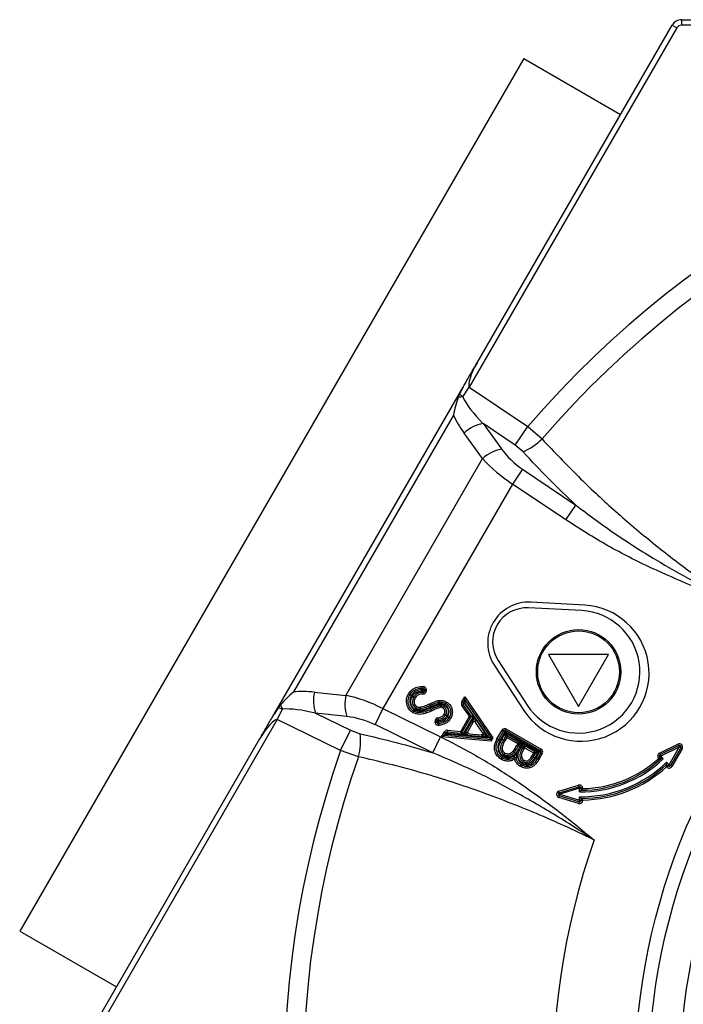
# Model space of a CAD drawing. Header units: millimetres. Extents: x 85 to 136, y 41 to 259.
# Tile 2 of 6: x 87 to 99, y 64 to 82. Entities that reach past the tile are written whole.
import ezdxf

# ---------------------------------------------------------------- set-up
doc = ezdxf.new("R2010")
doc.units = ezdxf.units.MM

msp = doc.modelspace()

# ---------------------------------------------------------------- linework, layer by layer
at = {"color": 7, "linetype": 'Continuous', "lineweight": 25}
for p, q in [((99.428, 82.087), (121.713, 82.087)), ((99.428, 82.087), (99.428, 81.987)), ((99.341, 81.937), (95.531, 75.338)), ((95.676, 75.789), (99.254, 81.987)), ((99.254, 81.987), (99.341, 81.937)), ((121.713, 81.987), (99.428, 81.987)), ((96.533, 81.373), (87.283, 65.351)), ((96.533, 81.373), (98.308, 80.348)), ((91.949, 69.334), (95.417, 75.34)), ((95.354, 75.218), (95.329, 75.153)), ((95.417, 75.34), (95.354, 75.218)), ((95.354, 75.218), (95.412, 75.161)), ((95.412, 75.161), (95.531, 75.338)), ((95.531, 75.338), (96.603, 74.614)), ((95.242, 74.827), (92.306, 69.742)), ((95.783, 74.673), (96.123, 74.204)), ((96.374, 74.275), (95.783, 74.673)), ((95.775, 74.027), (95.436, 74.497)), ((96.374, 74.275), (96.603, 74.614)), ((96.603, 74.614), (96.867, 74.388)), ((96.518, 74.151), (96.374, 74.275)), ((93.266, 69.68), (95.775, 74.027)), ((96.51, 73.832), (96.327, 73.56)), ((96.51, 73.832), (97.486, 73.174)), ((96.327, 73.56), (93.946, 69.436)), ((97.302, 72.902), (96.327, 73.56)), ((97.302, 72.902), (97.486, 73.174)), ((97.595, 71.236), (96.616, 71.286)), ((97.65, 71.335), (96.661, 71.391)), ((96.987, 70.43), (97.537, 69.477)), ((98.087, 70.43), (96.987, 70.43)), ((97.537, 69.477), (98.087, 70.43)), ((95.991, 70.231), (96.534, 69.402)), ((96.06, 70.322), (96.593, 69.5)), ((94.682, 69.814), (94.682, 69.844)), ((94.683, 69.784), (94.682, 69.814)), ((92.689, 69.74), (93.266, 69.68)), ((94.713, 69.785), (94.683, 69.784)), ((94.683, 69.765), (94.683, 69.784)), ((94.683, 69.765), (94.713, 69.766)), ((94.685, 69.735), (94.683, 69.765)), ((94.686, 69.705), (94.685, 69.735)), ((94.713, 69.785), (94.713, 69.766)), ((94.713, 69.785), (94.743, 69.785)), ((94.743, 69.766), (94.713, 69.766)), ((94.743, 69.785), (94.743, 69.766)), ((95.394, 69.56), (95.447, 69.652)), ((95.449, 69.596), (95.447, 69.652)), ((95.447, 69.652), (95.965, 68.902)), ((92.024, 69.45), (91.949, 69.334)), ((92.067, 69.504), (92.024, 69.45)), ((92.102, 69.428), (92.024, 69.45)), ((93.946, 69.436), (93.802, 69.142)), ((93.946, 69.436), (95.004, 68.92)), ((94.801, 69.523), (94.814, 69.495)), ((94.826, 69.468), (94.814, 69.495)), ((95.42, 69.545), (95.394, 69.56)), ((95.421, 69.513), (95.396, 69.496)), ((95.535, 69.296), (95.396, 69.496)), ((95.42, 69.545), (95.449, 69.596)), ((95.42, 69.545), (95.446, 69.53)), ((95.446, 69.53), (95.421, 69.513)), ((95.559, 69.313), (95.421, 69.513)), ((95.451, 69.54), (95.446, 69.53)), ((95.446, 69.53), (95.606, 69.299)), ((95.449, 69.596), (95.451, 69.54)), ((95.449, 69.596), (95.948, 68.873)), ((95.894, 68.899), (95.451, 69.54)), ((92.008, 69.237), (92.102, 69.428)), ((92.71, 69.35), (93.351, 69.038)), ((93.286, 69.291), (92.71, 69.35)), ((94.958, 69.239), (94.952, 69.268)), ((95.374, 69.017), (95.535, 69.296)), ((95.4, 69.002), (95.561, 69.281)), ((95.606, 69.299), (95.407, 68.954)), ((95.43, 68.952), (95.619, 69.279)), ((95.535, 69.296), (95.559, 69.313)), ((95.535, 69.296), (95.561, 69.281)), ((95.559, 69.313), (95.606, 69.299)), ((95.606, 69.299), (95.561, 69.281)), ((95.598, 69.182), (95.619, 69.279)), ((95.619, 69.279), (95.648, 69.184)), ((95.619, 69.279), (95.873, 68.911)), ((92.008, 69.237), (88.198, 62.637)), ((93.171, 68.67), (92.008, 69.237)), ((94.86, 68.626), (93.802, 69.142)), ((94.933, 69.205), (94.903, 69.202)), ((94.906, 69.18), (94.903, 69.202)), ((94.936, 69.184), (94.906, 69.18)), ((94.963, 69.209), (94.933, 69.205)), ((94.936, 69.184), (94.933, 69.205)), ((94.936, 69.184), (94.966, 69.188)), ((94.958, 69.239), (94.963, 69.209)), ((94.963, 69.209), (94.966, 69.188)), ((94.966, 69.188), (94.97, 69.158)), ((94.974, 69.128), (94.97, 69.158)), ((95.598, 69.182), (95.503, 69.018)), ((95.776, 69), (95.648, 69.184)), ((93.171, 68.67), (93.351, 69.038)), ((93.351, 69.038), (93.529, 68.974)), ((94.86, 68.626), (95.004, 68.92)), ((95.023, 68.918), (95.076, 69.009)), ((95.023, 68.918), (95.072, 68.944)), ((95.927, 68.836), (95.023, 68.918)), ((95.072, 68.944), (95.102, 68.994)), ((95.122, 68.97), (95.072, 68.944)), ((95.943, 68.864), (95.072, 68.944)), ((95.076, 69.009), (95.102, 68.994)), ((95.128, 68.979), (95.102, 68.994)), ((95.128, 68.979), (95.122, 68.97)), ((95.122, 68.97), (95.894, 68.899)), ((95.13, 69.009), (95.128, 68.979)), ((95.407, 68.954), (95.128, 68.979)), ((95.133, 69.039), (95.13, 69.009)), ((95.13, 69.009), (95.371, 68.987)), ((95.133, 69.039), (95.374, 69.017)), ((95.374, 69.017), (95.371, 68.987)), ((95.407, 68.954), (95.371, 68.987)), ((95.374, 69.017), (95.4, 69.002)), ((95.4, 69.002), (95.407, 68.954)), ((95.43, 68.952), (95.503, 69.018)), ((95.526, 68.973), (95.43, 68.952)), ((95.873, 68.911), (95.43, 68.952)), ((95.526, 68.973), (95.748, 68.953)), ((95.873, 68.911), (95.776, 68.943)), ((95.797, 68.98), (95.873, 68.911)), ((95.946, 68.869), (95.894, 68.899)), ((95.965, 68.902), (95.948, 68.873)), ((96.039, 68.879), (96.132, 69.039)), ((96.066, 68.864), (96.158, 69.024)), ((96.184, 69.009), (96.092, 68.849)), ((96.131, 68.875), (96.197, 68.989)), ((96.158, 69.024), (96.132, 69.039)), ((96.193, 68.922), (96.157, 68.86)), ((96.184, 69.009), (96.158, 69.024)), ((96.219, 68.907), (96.183, 68.845)), ((96.199, 69.035), (96.184, 69.009)), ((96.819, 68.642), (96.184, 69.009)), ((96.193, 68.922), (96.197, 68.989)), ((96.193, 68.922), (96.219, 68.907)), ((96.197, 68.989), (96.234, 68.933)), ((96.197, 68.989), (96.504, 68.811)), ((96.199, 69.035), (96.214, 69.061)), ((96.199, 69.035), (96.834, 68.668)), ((96.214, 69.061), (96.849, 68.694)), ((96.234, 68.933), (96.219, 68.907)), ((96.422, 68.789), (96.219, 68.907)), ((96.437, 68.815), (96.234, 68.933)), ((88.111, 62.687), (91.69, 68.886)), ((95.943, 68.864), (95.927, 68.836)), ((95.946, 68.869), (95.943, 68.864)), ((95.948, 68.873), (95.946, 68.869)), ((96.414, 68.774), (96.422, 68.789)), ((96.414, 68.774), (96.44, 68.759)), ((96.437, 68.815), (96.422, 68.789)), ((96.422, 68.789), (96.448, 68.774)), ((96.437, 68.815), (96.504, 68.811)), ((96.44, 68.759), (96.448, 68.774)), ((96.44, 68.759), (96.466, 68.744)), ((96.504, 68.811), (96.448, 68.774)), ((96.504, 68.811), (96.466, 68.744)), ((96.484, 68.733), (96.523, 68.8)), ((96.519, 68.733), (96.51, 68.718)), ((96.519, 68.733), (96.523, 68.8)), ((96.519, 68.733), (96.545, 68.718)), ((96.523, 68.8), (96.795, 68.643)), ((96.523, 68.8), (96.56, 68.744)), ((96.545, 68.718), (96.536, 68.703)), ((96.545, 68.718), (96.56, 68.744)), ((96.713, 68.621), (96.545, 68.718)), ((96.728, 68.647), (96.56, 68.744)), ((99.02, 68.618), (99.359, 68.785)), ((99.034, 68.592), (99.372, 68.758)), ((99.385, 68.731), (99.047, 68.565)), ((99.197, 68.405), (99.385, 68.731)), ((99.411, 68.716), (99.223, 68.39)), ((99.359, 68.785), (99.372, 68.758)), ((99.372, 68.758), (99.385, 68.731)), ((99.411, 68.716), (99.385, 68.731)), ((99.437, 68.701), (99.411, 68.716)), ((93.499, 68.554), (93.171, 68.67)), ((96.363, 68.509), (96.347, 68.534)), ((96.68, 68.564), (96.713, 68.621)), ((96.706, 68.548), (96.739, 68.606)), ((96.713, 68.621), (96.728, 68.647)), ((96.713, 68.621), (96.739, 68.606)), ((96.728, 68.647), (96.795, 68.643)), ((96.795, 68.643), (96.732, 68.533)), ((96.795, 68.643), (96.739, 68.606)), ((96.757, 68.534), (96.819, 68.642)), ((96.757, 68.534), (96.783, 68.519)), ((96.845, 68.627), (96.783, 68.519)), ((96.871, 68.612), (96.809, 68.504)), ((96.819, 68.642), (96.834, 68.668)), ((96.845, 68.627), (96.819, 68.642)), ((96.834, 68.668), (96.849, 68.694)), ((96.845, 68.627), (96.871, 68.612)), ((99.003, 68.524), (99.025, 68.544)), ((99.02, 68.618), (99.034, 68.592)), ((99.025, 68.544), (99.047, 68.565)), ((99.049, 68.519), (99.025, 68.544)), ((99.034, 68.592), (99.047, 68.565)), ((99.047, 68.565), (99.091, 68.518)), ((99.437, 68.701), (99.249, 68.375)), ((96.363, 68.509), (96.392, 68.516)), ((96.809, 68.504), (96.783, 68.519)), ((99.006, 68.52), (99.003, 68.524)), ((99.153, 68.364), (99.15, 68.367)), ((99.175, 68.384), (99.151, 68.409)), ((99.152, 68.452), (99.197, 68.405)), ((99.153, 68.364), (99.175, 68.384)), ((99.197, 68.405), (99.175, 68.384)), ((99.223, 68.39), (99.197, 68.405)), ((99.249, 68.375), (99.223, 68.39)), ((97.174, 67.92), (97.535, 68.03)), ((97.183, 67.892), (97.544, 68.002)), ((97.544, 68.002), (97.535, 68.03)), ((97.553, 67.973), (97.544, 68.002)), ((97.183, 67.892), (97.174, 67.92)), ((97.183, 67.834), (97.175, 67.806)), ((97.536, 67.697), (97.175, 67.806)), ((97.192, 67.863), (97.183, 67.892)), ((97.192, 67.863), (97.183, 67.834)), ((97.544, 67.725), (97.183, 67.834)), ((97.553, 67.973), (97.192, 67.863)), ((97.192, 67.863), (97.553, 67.754)), ((97.553, 67.909), (97.553, 67.973)), ((97.553, 67.973), (97.583, 67.973)), ((97.553, 67.754), (97.553, 67.819)), ((97.583, 67.973), (97.583, 67.939)), ((97.583, 67.973), (97.613, 67.973)), ((97.613, 67.973), (97.613, 67.969)), ((97.544, 67.725), (97.536, 67.697)), ((97.553, 67.754), (97.544, 67.725)), ((97.583, 67.754), (97.553, 67.754)), ((97.583, 67.789), (97.583, 67.754)), ((97.583, 67.754), (97.613, 67.754)), ((97.613, 67.759), (97.613, 67.754)), ((87.283, 65.351), (89.058, 64.326))]:
    msp.add_line(p, q, dxfattribs=at)
for centre, radius in [((110.57, 62.587), 12), ((110.57, 62.587), 11.75), ((110.57, 62.587), 11.181), ((97.537, 70.112), 0.775), ((97.537, 70.112), 0.75)]:
    msp.add_circle(centre, radius, dxfattribs=at)
for centre, radius, start, end in [((99.428, 81.887), 0.2, 90, 150), ((99.428, 81.887), 0.1, 90, 150), ((110.57, 62.587), 18.432, 160.7316, 139.2684), ((110.57, 62.587), 18.084, 160.7339, 139.2661), ((110.57, 62.587), 13.5, 160.8112, 139.1888), ((95.489, 73.988), 1.176, 93.7555, 97.8198), ((95.93, 73.954), 0.734, 101.5855, 132.3698), ((96.067, 75.193), 1.135, 293.4415, 314.8322), ((96.27, 73.484), 0.734, 101.5855, 132.3698), ((96.619, 70.642), 0.75, 86.7726, 213.2274), ((96.584, 70.662), 0.625, 87.0357, 212.9643), ((97.58, 70.087), 1.25, 213.2274, 86.7726), ((97.537, 70.112), 1.125, 212.9643, 87.0357), ((94.683, 69.784), 0.06, 0.9438, 90.8329), ((94.683, 69.784), 0.03, 0.9438, 90.8329), ((93.407, 69.582), 0.734, 167.6302, 198.4145), ((93.983, 69.523), 0.734, 167.6302, 198.4145), ((94.683, 69.765), 0.03, 272.6958, 0.9438), ((94.683, 69.765), 0.06, 272.6958, 0.9438), ((93.157, 69.948), 1.176, 202.1802, 206.2445), ((95.446, 69.53), 0.06, 150, 214.6215), ((95.446, 69.53), 0.03, 150, 214.6215), ((94.963, 69.209), 0.06, 99.9852, 187.163), ((95.535, 69.296), 0.03, 330, 34.6215), ((94.966, 69.188), 0.06, 187.163, 278.4739), ((94.963, 69.209), 0.03, 99.9852, 187.163), ((94.966, 69.188), 0.03, 187.163, 278.4739), ((95.624, 69.167), 0.03, 34.637, 150), ((96.184, 69.009), 0.06, 60, 150), ((92.402, 68.845), 1.135, 345.1678, 6.5585), ((95.128, 68.979), 0.06, 84.7615, 150), ((95.128, 68.979), 0.03, 84.7615, 150), ((95.374, 69.017), 0.03, 264.7615, 330), ((95.529, 69.003), 0.03, 150, 264.7713), ((96.184, 69.009), 0.03, 60, 150), ((96.219, 68.907), 0.03, 60, 150), ((96.422, 68.789), 0.03, 330, 60), ((96.545, 68.718), 0.03, 60, 150), ((99.385, 68.731), 0.06, 330, 116.2409), ((99.385, 68.731), 0.03, 330, 116.2409), ((96.363, 68.509), 0.03, 14.8852, 122.3517), ((96.713, 68.621), 0.03, 330, 60), ((96.819, 68.642), 0.03, 330, 60), ((96.819, 68.642), 0.06, 330, 60), ((99.047, 68.565), 0.06, 116.2409, 223.1205), ((99.047, 68.565), 0.03, 116.2409, 223.1205), ((97.58, 70.087), 2.179, 269.2852, 313.9095), ((97.58, 70.087), 2.269, 269.3165, 313.8782), ((97.58, 70.087), 2.149, 270.0742, 313.1205), ((97.58, 70.087), 2.299, 270.0742, 313.1205), ((97.58, 70.087), 2.119, 270.8856, 312.3091), ((97.58, 70.087), 2.329, 270.8124, 312.3823), ((99.197, 68.405), 0.06, 223.1205, 330), ((99.197, 68.405), 0.03, 223.1205, 330), ((97.553, 67.973), 0.06, 0.0742, 106.9538), ((97.553, 67.973), 0.03, 0.0742, 106.9538), ((97.192, 67.863), 0.06, 106.9538, 253.1947), ((97.192, 67.863), 0.03, 106.9538, 253.1947), ((97.553, 67.754), 0.06, 253.1947, 0.0742), ((97.553, 67.754), 0.03, 253.1947, 0.0742)]:
    msp.add_arc(centre, radius, start, end, dxfattribs=at)
for centre, major_axis, ratio, start_param, end_param in [((95.741, 75.702), (0.203, 0.372), 0.234987, 1.465885, 3.036681), ((96.766, 74.504), (1.379, -0.954), 0.29796, 3.621384, 4.142645), ((96.602, 74.599), (1.364, -0.977), 0.536097, 3.881688, 4.154122), ((96.896, 74.5), (0.874, -0.677), 0.695296, 4.312942, 4.806883), ((96.713, 74.229), (1.246, -0.84), 0.512909, 4.254097, 4.748039), ((93.183, 68.678), (1.527, -0.693), 0.536097, 2.129064, 2.401498), ((93.56, 68.768), (1.35, -0.659), 0.512909, 1.535147, 2.029088), ((93.348, 68.583), (1.516, -0.717), 0.29796, 2.14054, 2.661801), ((93.416, 68.473), (1.023, -0.418), 0.695296, 1.476302, 1.970244), ((91.798, 68.872), (0.221, 0.361), 0.234987, 0.104912, 1.675708)]:
    msp.add_ellipse(centre, major_axis=major_axis, ratio=ratio, start_param=start_param, end_param=end_param, dxfattribs=at)
for points, knots in [([(95.417, 75.34), (95.475, 75.441), (95.56, 75.589), (95.647, 75.74), (95.675, 75.788), (95.676, 75.789)], [0, 0, 0, 0, 0.677284, 0.9973, 1, 1, 1, 1]), ([(95.329, 75.153), (95.295, 75.047), (95.26, 74.941), (95.242, 74.828), (95.242, 74.827)], [0, 0, 0, 0, 0.995938, 1, 1, 1, 1]), ([(96.867, 74.388), (97.086, 74.156), (97.502, 73.714), (98.173, 73.089), (98.86, 72.503), (99.586, 71.938), (100.097, 71.587), (100.353, 71.41)], [0, 0, 0, 0, 0.214155, 0.407608, 0.602223, 0.800486, 1, 1, 1, 1]), ([(97.486, 73.174), (97.319, 73.334), (96.984, 73.654), (96.674, 73.985), (96.518, 74.151)], [0, 0, 0, 0, 0.499156, 1, 1, 1, 1]), ([(97.486, 73.174), (97.722, 72.997), (98.195, 72.643), (98.919, 72.185), (99.637, 71.775), (100.11, 71.53), (100.35, 71.412), (100.353, 71.41)], [0, 0, 0, 0, 0.262904, 0.526974, 0.762072, 0.997725, 1, 1, 1, 1]), ([(100.353, 71.41), (100.35, 71.411), (100.099, 71.502), (99.602, 71.693), (98.842, 72.026), (98.066, 72.416), (97.557, 72.74), (97.302, 72.902)], [0, 0, 0, 0, 0.002223, 0.235362, 0.468958, 0.733747, 1, 1, 1, 1]), ([(94.415, 69.707), (94.431, 69.729), (94.465, 69.778), (94.551, 69.83), (94.63, 69.843), (94.675, 69.844), (94.682, 69.844)], [0, 0, 0, 0, 0.252256, 0.566473, 0.935887, 1, 1, 1, 1]), ([(94.441, 69.692), (94.443, 69.694), (94.457, 69.717), (94.491, 69.758), (94.56, 69.799), (94.626, 69.812), (94.668, 69.814), (94.682, 69.814)], [0, 0, 0, 0, 0.02534, 0.289592, 0.556224, 0.851119, 1, 1, 1, 1]), ([(92.306, 69.742), (92.306, 69.742), (92.217, 69.669), (92.142, 69.586), (92.067, 69.504)], [0, 0, 0, 0, 0.004062, 1, 1, 1, 1]), ([(94.499, 69.362), (94.477, 69.377), (94.428, 69.412), (94.399, 69.472), (94.381, 69.534), (94.375, 69.597), (94.392, 69.663), (94.41, 69.698), (94.415, 69.707)], [0, 0, 0, 0, 0.205641, 0.451782, 0.491831, 0.69752, 0.920461, 1, 1, 1, 1]), ([(94.514, 69.388), (94.508, 69.391), (94.481, 69.408), (94.441, 69.45), (94.416, 69.512), (94.406, 69.577), (94.414, 69.637), (94.433, 69.676), (94.441, 69.692)], [0, 0, 0, 0, 0.058115, 0.275621, 0.488308, 0.625157, 0.846651, 1, 1, 1, 1]), ([(94.441, 69.692), (94.441, 69.692), (94.441, 69.692), (94.436, 69.695), (94.43, 69.699), (94.423, 69.703), (94.418, 69.705), (94.416, 69.706), (94.415, 69.707)], [0, 0, 0, 0, 0.214603, 0.4292052, 0.6438274, 0.8584917, 0.9633375, 1, 1, 1, 1]), ([(94.467, 69.677), (94.46, 69.663), (94.443, 69.629), (94.437, 69.577), (94.446, 69.52), (94.467, 69.467), (94.501, 69.431), (94.524, 69.417), (94.529, 69.414)], [0, 0, 0, 0, 0.156002, 0.377448, 0.516398, 0.729006, 0.942644, 1, 1, 1, 1]), ([(94.441, 69.692), (94.442, 69.692), (94.442, 69.691), (94.447, 69.689), (94.453, 69.685), (94.46, 69.681), (94.465, 69.678), (94.467, 69.677), (94.467, 69.677)], [0, 0, 0, 0, 0.214603, 0.429205, 0.643827, 0.858492, 0.963381, 1, 1, 1, 1]), ([(94.536, 69.423), (94.528, 69.428), (94.506, 69.442), (94.478, 69.477), (94.458, 69.528), (94.456, 69.586), (94.468, 69.633), (94.482, 69.659), (94.486, 69.666)], [0, 0, 0, 0, 0.095513, 0.286447, 0.479043, 0.678555, 0.914486, 1, 1, 1, 1]), ([(94.683, 69.784), (94.67, 69.784), (94.631, 69.782), (94.572, 69.77), (94.508, 69.734), (94.481, 69.697), (94.467, 69.677)], [0, 0, 0, 0, 0.1568293, 0.4564252, 0.7159767, 1, 1, 1, 1]), ([(94.486, 69.666), (94.5, 69.685), (94.531, 69.726), (94.596, 69.753), (94.648, 69.763), (94.674, 69.765), (94.683, 69.765)], [0, 0, 0, 0, 0.304764, 0.658595, 0.886351, 1, 1, 1, 1]), ([(94.486, 69.666), (94.486, 69.666), (94.488, 69.665), (94.493, 69.662), (94.5, 69.658), (94.507, 69.654), (94.511, 69.652), (94.512, 69.651), (94.512, 69.651)], [0, 0, 0, 0, 0.026711, 0.141839, 0.356526, 0.571063, 0.78553, 1, 1, 1, 1]), ([(94.512, 69.651), (94.509, 69.645), (94.497, 69.623), (94.487, 69.583), (94.488, 69.534), (94.504, 69.493), (94.527, 69.465), (94.545, 69.453), (94.551, 69.449)], [0, 0, 0, 0, 0.088748, 0.330942, 0.532782, 0.720812, 0.90642, 1, 1, 1, 1]), ([(94.685, 69.735), (94.661, 69.733), (94.614, 69.728), (94.55, 69.701), (94.524, 69.667), (94.512, 69.651)], [0, 0, 0, 0, 0.35791, 0.708913, 1, 1, 1, 1]), ([(94.538, 69.636), (94.537, 69.636), (94.536, 69.637), (94.531, 69.64), (94.524, 69.644), (94.517, 69.648), (94.513, 69.651), (94.512, 69.651), (94.512, 69.651)], [0, 0, 0, 0, 0.0266282, 0.1418406, 0.3565267, 0.5710641, 0.7855308, 1, 1, 1, 1]), ([(94.538, 69.636), (94.532, 69.624), (94.52, 69.598), (94.517, 69.564), (94.521, 69.532), (94.532, 69.504), (94.551, 69.484), (94.563, 69.477), (94.566, 69.475)], [0, 0, 0, 0, 0.225264, 0.467623, 0.551371, 0.767483, 0.951498, 1, 1, 1, 1]), ([(94.686, 69.705), (94.683, 69.705), (94.662, 69.704), (94.623, 69.698), (94.575, 69.679), (94.549, 69.653), (94.539, 69.638), (94.538, 69.636)], [0, 0, 0, 0, 0.051532, 0.380454, 0.68227, 0.952619, 1, 1, 1, 1]), ([(94.529, 69.414), (94.55, 69.406), (94.596, 69.387), (94.676, 69.396), (94.75, 69.42), (94.797, 69.44), (94.817, 69.449)], [0, 0, 0, 0, 0.228207, 0.48317, 0.781763, 1, 1, 1, 1]), ([(94.536, 69.423), (94.536, 69.423), (94.537, 69.425), (94.54, 69.43), (94.544, 69.437), (94.548, 69.444), (94.55, 69.448), (94.551, 69.449), (94.551, 69.449)], [0, 0, 0, 0, 0.0237017, 0.1421356, 0.3568378, 0.5712999, 0.785648, 1, 1, 1, 1]), ([(94.566, 69.475), (94.565, 69.475), (94.564, 69.473), (94.562, 69.468), (94.558, 69.461), (94.554, 69.454), (94.551, 69.45), (94.551, 69.449), (94.551, 69.449)], [0, 0, 0, 0, 0.023556, 0.142142, 0.356842, 0.571302, 0.785649, 1, 1, 1, 1]), ([(94.551, 69.449), (94.552, 69.448), (94.564, 69.442), (94.585, 69.435), (94.611, 69.433), (94.626, 69.434), (94.632, 69.435)], [0, 0, 0, 0, 0.07121, 0.476534, 0.758841, 1, 1, 1, 1]), ([(94.566, 69.475), (94.575, 69.471), (94.587, 69.466), (94.609, 69.463), (94.62, 69.464), (94.628, 69.465)], [0, 0, 0, 0, 0.45465, 0.631293, 1, 1, 1, 1]), ([(94.628, 69.465), (94.636, 69.466), (94.661, 69.469), (94.703, 69.482), (94.753, 69.501), (94.785, 69.516), (94.801, 69.523)], [0, 0, 0, 0, 0.130115, 0.420588, 0.710792, 1, 1, 1, 1]), ([(94.632, 69.435), (94.645, 69.437), (94.674, 69.442), (94.718, 69.456), (94.766, 69.474), (94.798, 69.488), (94.814, 69.495)], [0, 0, 0, 0, 0.196369, 0.45916, 0.727931, 1, 1, 1, 1]), ([(94.636, 69.405), (94.636, 69.405), (94.635, 69.408), (94.635, 69.413), (94.634, 69.421), (94.633, 69.429), (94.633, 69.434), (94.632, 69.435), (94.632, 69.435)], [0, 0, 0, 0, 0.0297919, 0.1416715, 0.3563483, 0.5709288, 0.7854636, 1, 1, 1, 1]), ([(94.826, 69.468), (94.81, 69.461), (94.777, 69.446), (94.728, 69.428), (94.681, 69.412), (94.649, 69.407), (94.636, 69.405)], [0, 0, 0, 0, 0.26405, 0.528184, 0.792489, 1, 1, 1, 1]), ([(94.801, 69.523), (94.816, 69.529), (94.846, 69.543), (94.891, 69.561), (94.931, 69.576), (94.957, 69.582), (94.968, 69.584)], [0, 0, 0, 0, 0.2744473, 0.5489047, 0.8234771, 1, 1, 1, 1]), ([(94.814, 69.495), (94.829, 69.502), (94.859, 69.516), (94.906, 69.535), (94.944, 69.549), (94.966, 69.553), (94.972, 69.554)], [0, 0, 0, 0, 0.293343, 0.587912, 0.898182, 1, 1, 1, 1]), ([(94.817, 69.449), (94.827, 69.454), (94.848, 69.464), (94.881, 69.478), (94.913, 69.492), (94.933, 69.5), (94.943, 69.503)], [0, 0, 0, 0, 0.239169, 0.517008, 0.785652, 1, 1, 1, 1]), ([(94.829, 69.422), (94.829, 69.422), (94.829, 69.423), (94.827, 69.427), (94.824, 69.434), (94.821, 69.441), (94.818, 69.446), (94.818, 69.448), (94.817, 69.449)], [0, 0, 0, 0, 0.214643, 0.429285, 0.643929, 0.858577, 0.932952, 1, 1, 1, 1]), ([(94.976, 69.524), (94.972, 69.524), (94.951, 69.52), (94.916, 69.506), (94.87, 69.488), (94.841, 69.475), (94.826, 69.468)], [0, 0, 0, 0, 0.090009, 0.393161, 0.69608, 1, 1, 1, 1]), ([(94.951, 69.475), (94.943, 69.472), (94.924, 69.464), (94.893, 69.451), (94.861, 69.436), (94.839, 69.426), (94.829, 69.422)], [0, 0, 0, 0, 0.196175, 0.468747, 0.753595, 1, 1, 1, 1]), ([(95.017, 69.465), (95.01, 69.462), (94.983, 69.454), (94.945, 69.441), (94.905, 69.423), (94.873, 69.409), (94.852, 69.399), (94.842, 69.395)], [0, 0, 0, 0, 0.1288728, 0.4458485, 0.6279837, 0.82858, 1, 1, 1, 1]), ([(94.943, 69.503), (94.951, 69.506), (94.971, 69.511), (94.996, 69.515), (95.029, 69.514), (95.057, 69.508), (95.077, 69.497), (95.082, 69.495)], [0, 0, 0, 0, 0.189379, 0.423109, 0.530457, 0.877478, 1, 1, 1, 1]), ([(94.951, 69.475), (94.951, 69.475), (94.951, 69.476), (94.949, 69.481), (94.947, 69.488), (94.945, 69.496), (94.943, 69.501), (94.943, 69.503), (94.943, 69.503)], [0, 0, 0, 0, 0.214582, 0.429164, 0.643773, 0.858442, 0.966347, 1, 1, 1, 1]), ([(95.066, 69.469), (95.062, 69.471), (95.047, 69.479), (95.025, 69.484), (94.998, 69.485), (94.976, 69.482), (94.959, 69.477), (94.951, 69.475)], [0, 0, 0, 0, 0.1138553, 0.4481355, 0.5529434, 0.7932072, 1, 1, 1, 1]), ([(94.968, 69.584), (94.969, 69.584), (94.994, 69.587), (95.046, 69.589), (95.091, 69.568), (95.114, 69.558)], [0, 0, 0, 0, 0.024071, 0.507215, 1, 1, 1, 1]), ([(94.968, 69.584), (94.968, 69.583), (94.968, 69.581), (94.969, 69.576), (94.97, 69.568), (94.971, 69.56), (94.972, 69.555), (94.972, 69.554), (94.972, 69.554)], [0, 0, 0, 0, 0.032082, 0.141595, 0.356267, 0.570867, 0.785433, 1, 1, 1, 1]), ([(94.972, 69.554), (94.981, 69.555), (95.003, 69.558), (95.039, 69.555), (95.073, 69.546), (95.092, 69.536), (95.099, 69.532)], [0, 0, 0, 0, 0.2007997, 0.5127243, 0.820834, 1, 1, 1, 1]), ([(94.976, 69.524), (94.976, 69.525), (94.976, 69.527), (94.975, 69.533), (94.974, 69.541), (94.973, 69.548), (94.972, 69.553), (94.972, 69.554), (94.972, 69.554)], [0, 0, 0, 0, 0.032009, 0.141596, 0.356267, 0.570867, 0.785433, 1, 1, 1, 1]), ([(95.084, 69.506), (95.078, 69.509), (95.062, 69.518), (95.034, 69.525), (95.003, 69.528), (94.984, 69.525), (94.976, 69.524)], [0, 0, 0, 0, 0.175677, 0.479292, 0.791495, 1, 1, 1, 1]), ([(95.02, 69.484), (95.02, 69.482), (95.019, 69.476), (95.018, 69.469), (95.017, 69.465), (95.017, 69.465)], [0, 0, 0, 0, 0.373315, 0.980447, 1, 1, 1, 1]), ([(95.069, 69.333), (95.074, 69.342), (95.082, 69.359), (95.085, 69.382), (95.082, 69.403), (95.077, 69.419), (95.055, 69.444), (95.034, 69.456), (95.017, 69.465)], [0, 0, 0, 0, 0.178896, 0.352898, 0.417799, 0.551271, 0.664122, 1, 1, 1, 1]), ([(95.066, 69.469), (95.066, 69.469), (95.067, 69.47), (95.069, 69.474), (95.073, 69.481), (95.077, 69.487), (95.08, 69.492), (95.081, 69.494), (95.082, 69.495)], [0, 0, 0, 0, 0.214461, 0.428919, 0.643451, 0.858139, 0.973585, 1, 1, 1, 1]), ([(95.095, 69.318), (95.098, 69.324), (95.108, 69.342), (95.115, 69.372), (95.113, 69.406), (95.103, 69.435), (95.085, 69.456), (95.071, 69.465), (95.066, 69.469)], [0, 0, 0, 0, 0.124464, 0.351674, 0.528506, 0.712497, 0.889841, 1, 1, 1, 1]), ([(95.082, 69.495), (95.088, 69.49), (95.106, 69.478), (95.129, 69.45), (95.143, 69.412), (95.146, 69.369), (95.136, 69.332), (95.125, 69.31), (95.121, 69.303)], [0, 0, 0, 0, 0.107525, 0.296521, 0.48473, 0.66156, 0.885361, 1, 1, 1, 1]), ([(95.084, 69.506), (95.084, 69.507), (95.085, 69.509), (95.088, 69.513), (95.092, 69.52), (95.096, 69.527), (95.098, 69.531), (95.099, 69.532), (95.099, 69.532)], [0, 0, 0, 0, 0.031188, 0.14162, 0.356293, 0.570887, 0.785443, 1, 1, 1, 1]), ([(95.136, 69.285), (95.141, 69.296), (95.155, 69.324), (95.162, 69.368), (95.158, 69.415), (95.139, 69.457), (95.112, 69.489), (95.091, 69.502), (95.084, 69.506)], [0, 0, 0, 0, 0.147326, 0.369081, 0.515549, 0.707947, 0.900198, 1, 1, 1, 1]), ([(95.114, 69.558), (95.114, 69.558), (95.113, 69.556), (95.11, 69.551), (95.106, 69.544), (95.102, 69.537), (95.099, 69.533), (95.099, 69.532), (95.099, 69.532)], [0, 0, 0, 0, 0.031257, 0.141619, 0.356293, 0.570887, 0.785443, 1, 1, 1, 1]), ([(95.099, 69.532), (95.107, 69.527), (95.132, 69.511), (95.165, 69.474), (95.187, 69.423), (95.192, 69.367), (95.185, 69.315), (95.168, 69.283), (95.162, 69.27)], [0, 0, 0, 0, 0.098251, 0.293491, 0.489533, 0.636367, 0.856322, 1, 1, 1, 1]), ([(95.114, 69.558), (95.135, 69.543), (95.178, 69.512), (95.205, 69.459), (95.22, 69.406), (95.223, 69.354), (95.209, 69.296), (95.193, 69.265), (95.188, 69.255)], [0, 0, 0, 0, 0.218478, 0.457268, 0.492943, 0.695395, 0.908498, 1, 1, 1, 1]), ([(91.69, 68.886), (91.691, 68.886), (91.731, 68.956), (91.811, 69.095), (91.897, 69.245), (91.943, 69.323), (91.949, 69.334)], [0, 0, 0, 0, 0.0026991, 0.4641034, 0.9262861, 1, 1, 1, 1]), ([(94.842, 69.395), (94.818, 69.384), (94.766, 69.362), (94.679, 69.334), (94.584, 69.326), (94.525, 69.351), (94.499, 69.362)], [0, 0, 0, 0, 0.220761, 0.472846, 0.765604, 1, 1, 1, 1]), ([(94.514, 69.388), (94.514, 69.388), (94.514, 69.387), (94.511, 69.383), (94.507, 69.376), (94.503, 69.369), (94.501, 69.364), (94.5, 69.362), (94.499, 69.362)], [0, 0, 0, 0, 0.2144922, 0.4289822, 0.6435346, 0.8582181, 0.9724274, 1, 1, 1, 1]), ([(94.829, 69.422), (94.809, 69.413), (94.759, 69.391), (94.681, 69.366), (94.591, 69.357), (94.539, 69.378), (94.514, 69.388)], [0, 0, 0, 0, 0.205061, 0.492974, 0.75541, 1, 1, 1, 1]), ([(94.514, 69.388), (94.514, 69.388), (94.515, 69.389), (94.517, 69.393), (94.521, 69.4), (94.525, 69.407), (94.527, 69.412), (94.529, 69.414), (94.529, 69.414)], [0, 0, 0, 0, 0.214492, 0.4289818, 0.6435339, 0.858217, 0.9724871, 1, 1, 1, 1]), ([(94.636, 69.405), (94.628, 69.404), (94.61, 69.403), (94.579, 69.405), (94.553, 69.414), (94.538, 69.422), (94.536, 69.423)], [0, 0, 0, 0, 0.22618, 0.508214, 0.924681, 1, 1, 1, 1]), ([(94.829, 69.422), (94.83, 69.422), (94.83, 69.421), (94.832, 69.416), (94.835, 69.409), (94.838, 69.403), (94.84, 69.398), (94.841, 69.395), (94.842, 69.395)], [0, 0, 0, 0, 0.2146426, 0.4292851, 0.6439294, 0.8585774, 0.9329515, 1, 1, 1, 1]), ([(94.952, 69.268), (94.956, 69.269), (94.976, 69.272), (95.008, 69.28), (95.046, 69.3), (95.061, 69.322), (95.069, 69.333)], [0, 0, 0, 0, 0.0852051, 0.4349098, 0.7092702, 1, 1, 1, 1]), ([(94.958, 69.239), (94.962, 69.24), (94.984, 69.243), (95.019, 69.252), (95.062, 69.275), (95.084, 69.3), (95.094, 69.316), (95.095, 69.318)], [0, 0, 0, 0, 0.0892283, 0.4006222, 0.6596883, 0.9579089, 1, 1, 1, 1]), ([(95.121, 69.303), (95.12, 69.3), (95.108, 69.281), (95.081, 69.251), (95.031, 69.224), (94.991, 69.214), (94.968, 69.21), (94.963, 69.209)], [0, 0, 0, 0, 0.0435629, 0.35457, 0.6242014, 0.9198675, 1, 1, 1, 1]), ([(94.966, 69.188), (94.997, 69.193), (95.044, 69.202), (95.102, 69.239), (95.123, 69.268), (95.136, 69.285)], [0, 0, 0, 0, 0.468405, 0.69444, 1, 1, 1, 1]), ([(95.162, 69.27), (95.147, 69.25), (95.123, 69.216), (95.056, 69.174), (95.004, 69.164), (94.97, 69.158)], [0, 0, 0, 0, 0.3154706, 0.5479247, 1, 1, 1, 1]), ([(95.188, 69.255), (95.175, 69.237), (95.148, 69.197), (95.082, 69.153), (95.02, 69.136), (94.983, 69.13), (94.974, 69.128)], [0, 0, 0, 0, 0.257643, 0.560544, 0.895222, 1, 1, 1, 1]), ([(95.095, 69.318), (95.095, 69.318), (95.094, 69.318), (95.09, 69.321), (95.083, 69.325), (95.076, 69.329), (95.071, 69.331), (95.069, 69.333), (95.069, 69.333)], [0, 0, 0, 0, 0.214491, 0.42898, 0.643531, 0.858214, 0.972554, 1, 1, 1, 1]), ([(95.095, 69.318), (95.095, 69.318), (95.096, 69.317), (95.1, 69.315), (95.107, 69.311), (95.114, 69.307), (95.119, 69.304), (95.121, 69.303), (95.121, 69.303)], [0, 0, 0, 0, 0.214491, 0.42898, 0.643532, 0.858216, 0.972466, 1, 1, 1, 1]), ([(95.136, 69.285), (95.136, 69.285), (95.138, 69.284), (95.143, 69.281), (95.15, 69.277), (95.156, 69.273), (95.161, 69.271), (95.161, 69.27), (95.162, 69.27)], [0, 0, 0, 0, 0.0275578, 0.1417808, 0.356464, 0.5710166, 0.7855072, 1, 1, 1, 1]), ([(95.188, 69.255), (95.187, 69.255), (95.185, 69.256), (95.18, 69.259), (95.174, 69.263), (95.167, 69.267), (95.162, 69.27), (95.162, 69.27), (95.162, 69.27)], [0, 0, 0, 0, 0.027604, 0.14178, 0.356463, 0.571016, 0.785507, 1, 1, 1, 1]), ([(93.529, 68.974), (93.75, 68.923), (94.192, 68.82), (94.637, 68.69), (94.86, 68.626)], [0, 0, 0, 0, 0.4991591, 1, 1, 1, 1]), ([(95.004, 68.92), (95.248, 68.793), (95.739, 68.539), (96.447, 68.083), (97.141, 67.581), (97.594, 67.215), (97.819, 67.026), (97.82, 67.024)], [0, 0, 0, 0, 0.24275, 0.486812, 0.741934, 0.997777, 1, 1, 1, 1]), ([(95.776, 68.943), (95.772, 68.945), (95.764, 68.948), (95.755, 68.95), (95.75, 68.952), (95.748, 68.953), (95.748, 68.953), (95.748, 68.953)], [0, 0, 0, 0, 0.396439, 0.70009, 0.852987, 0.928066, 1, 1, 1, 1]), ([(95.776, 69), (95.776, 69), (95.776, 69), (95.777, 68.998), (95.781, 68.995), (95.788, 68.988), (95.794, 68.983), (95.797, 68.98)], [0, 0, 0, 0, 0.071908, 0.147011, 0.299908, 0.60356, 1, 1, 1, 1]), ([(96.119, 68.506), (96.097, 68.521), (96.051, 68.553), (96.016, 68.613), (95.995, 68.68), (95.991, 68.752), (96.011, 68.825), (96.032, 68.865), (96.039, 68.879)], [0, 0, 0, 0, 0.189993, 0.384773, 0.47693, 0.683994, 0.885209, 1, 1, 1, 1]), ([(96.134, 68.532), (96.125, 68.538), (96.095, 68.556), (96.054, 68.602), (96.027, 68.669), (96.021, 68.744), (96.037, 68.811), (96.058, 68.849), (96.066, 68.864)], [0, 0, 0, 0, 0.083333, 0.27929, 0.471536, 0.652043, 0.867866, 1, 1, 1, 1]), ([(96.066, 68.864), (96.065, 68.864), (96.065, 68.865), (96.06, 68.867), (96.054, 68.871), (96.047, 68.875), (96.042, 68.877), (96.04, 68.878), (96.039, 68.879)], [0, 0, 0, 0, 0.214641, 0.429282, 0.643925, 0.858574, 0.939636, 1, 1, 1, 1]), ([(96.092, 68.849), (96.084, 68.836), (96.066, 68.801), (96.051, 68.742), (96.056, 68.677), (96.08, 68.618), (96.115, 68.579), (96.141, 68.563), (96.149, 68.558)], [0, 0, 0, 0, 0.1382625, 0.3571938, 0.5352709, 0.7254775, 0.916543, 1, 1, 1, 1]), ([(96.066, 68.864), (96.066, 68.864), (96.066, 68.864), (96.071, 68.861), (96.078, 68.857), (96.084, 68.854), (96.089, 68.851), (96.091, 68.85), (96.092, 68.849)], [0, 0, 0, 0, 0.214641, 0.429282, 0.643925, 0.858574, 0.939643, 1, 1, 1, 1]), ([(96.154, 68.568), (96.139, 68.579), (96.108, 68.602), (96.08, 68.656), (96.07, 68.713), (96.081, 68.775), (96.103, 68.825), (96.122, 68.859), (96.13, 68.872), (96.131, 68.875)], [0, 0, 0, 0, 0.162267, 0.333613, 0.507808, 0.658268, 0.87089, 0.97388, 1, 1, 1, 1]), ([(96.157, 68.86), (96.156, 68.857), (96.137, 68.825), (96.112, 68.779), (96.101, 68.714), (96.109, 68.666), (96.131, 68.622), (96.157, 68.603), (96.17, 68.594)], [0, 0, 0, 0, 0.02944, 0.371044, 0.517359, 0.684358, 0.847975, 1, 1, 1, 1]), ([(96.131, 68.875), (96.132, 68.874), (96.134, 68.873), (96.139, 68.87), (96.145, 68.867), (96.152, 68.863), (96.156, 68.86), (96.157, 68.86), (96.157, 68.86)], [0, 0, 0, 0, 0.067523, 0.141422, 0.35607, 0.570715, 0.785357, 1, 1, 1, 1]), ([(96.183, 68.845), (96.178, 68.836), (96.161, 68.805), (96.14, 68.762), (96.131, 68.712), (96.138, 68.674), (96.156, 68.64), (96.176, 68.626), (96.185, 68.619)], [0, 0, 0, 0, 0.122449, 0.423386, 0.552146, 0.7169, 0.871362, 1, 1, 1, 1]), ([(96.157, 68.86), (96.157, 68.86), (96.158, 68.859), (96.162, 68.857), (96.169, 68.853), (96.176, 68.849), (96.18, 68.847), (96.182, 68.845), (96.183, 68.845)], [0, 0, 0, 0, 0.214643, 0.429285, 0.64393, 0.858578, 0.932479, 1, 1, 1, 1]), ([(96.336, 68.656), (96.339, 68.66), (96.352, 68.675), (96.371, 68.703), (96.393, 68.739), (96.407, 68.762), (96.414, 68.774)], [0, 0, 0, 0, 0.12633, 0.417777, 0.709162, 1, 1, 1, 1]), ([(96.357, 68.635), (96.363, 68.642), (96.378, 68.66), (96.398, 68.69), (96.419, 68.724), (96.433, 68.747), (96.44, 68.759)], [0, 0, 0, 0, 0.1886554, 0.4557524, 0.7261938, 1, 1, 1, 1]), ([(96.466, 68.744), (96.459, 68.732), (96.445, 68.708), (96.423, 68.673), (96.402, 68.641), (96.386, 68.623), (96.379, 68.615)], [0, 0, 0, 0, 0.265571, 0.53115, 0.796766, 1, 1, 1, 1]), ([(96.506, 68.435), (96.504, 68.436), (96.487, 68.447), (96.458, 68.473), (96.432, 68.523), (96.423, 68.59), (96.445, 68.662), (96.471, 68.71), (96.484, 68.733)], [0, 0, 0, 0, 0.016937, 0.175792, 0.341817, 0.50946, 0.766928, 1, 1, 1, 1]), ([(96.51, 68.718), (96.498, 68.696), (96.474, 68.653), (96.453, 68.588), (96.461, 68.532), (96.482, 68.492), (96.504, 68.472), (96.518, 68.463), (96.52, 68.462), (96.521, 68.461)], [0, 0, 0, 0, 0.2593, 0.519046, 0.678486, 0.834788, 0.978574, 0.98414, 1, 1, 1, 1]), ([(96.484, 68.733), (96.485, 68.732), (96.487, 68.731), (96.491, 68.728), (96.498, 68.725), (96.505, 68.721), (96.509, 68.718), (96.51, 68.718), (96.51, 68.718)], [0, 0, 0, 0, 0.064917, 0.141424, 0.356072, 0.570716, 0.785358, 1, 1, 1, 1]), ([(96.51, 68.718), (96.51, 68.718), (96.511, 68.717), (96.515, 68.715), (96.522, 68.711), (96.528, 68.707), (96.533, 68.705), (96.535, 68.704), (96.536, 68.703)], [0, 0, 0, 0, 0.2146421, 0.4292841, 0.6439281, 0.8585764, 0.9350846, 1, 1, 1, 1]), ([(97.82, 67.024), (97.811, 67.029), (97.463, 67.201), (96.762, 67.52), (95.696, 67.934), (94.602, 68.289), (93.868, 68.466), (93.499, 68.554)], [0, 0, 0, 0, 0.0068958, 0.2491284, 0.4936489, 0.7455392, 1, 1, 1, 1]), ([(97.82, 67.024), (97.818, 67.026), (97.575, 67.188), (97.085, 67.502), (96.347, 67.926), (95.607, 68.307), (95.109, 68.519), (94.86, 68.626)], [0, 0, 0, 0, 0.002275, 0.25945, 0.51732, 0.758236, 1, 1, 1, 1]), ([(96.119, 68.506), (96.119, 68.506), (96.12, 68.508), (96.123, 68.513), (96.127, 68.52), (96.131, 68.527), (96.133, 68.531), (96.134, 68.532), (96.134, 68.532)], [0, 0, 0, 0, 0.030517, 0.141644, 0.356319, 0.570907, 0.785453, 1, 1, 1, 1]), ([(96.149, 68.558), (96.149, 68.558), (96.148, 68.556), (96.145, 68.551), (96.141, 68.544), (96.137, 68.537), (96.134, 68.533), (96.134, 68.532), (96.134, 68.532)], [0, 0, 0, 0, 0.030473, 0.141644, 0.356319, 0.570907, 0.785453, 1, 1, 1, 1]), ([(96.347, 68.534), (96.34, 68.53), (96.313, 68.514), (96.269, 68.502), (96.21, 68.502), (96.167, 68.514), (96.14, 68.528), (96.134, 68.532)], [0, 0, 0, 0, 0.117888, 0.418472, 0.594666, 0.901485, 1, 1, 1, 1]), ([(96.149, 68.558), (96.155, 68.555), (96.178, 68.542), (96.215, 68.532), (96.264, 68.532), (96.324, 68.549), (96.371, 68.589), (96.403, 68.615), (96.412, 68.623)], [0, 0, 0, 0, 0.066596, 0.266305, 0.380629, 0.572944, 0.879785, 1, 1, 1, 1]), ([(96.379, 68.615), (96.378, 68.613), (96.362, 68.598), (96.33, 68.57), (96.279, 68.549), (96.227, 68.544), (96.186, 68.551), (96.162, 68.564), (96.154, 68.568)], [0, 0, 0, 0, 0.022188, 0.265873, 0.515365, 0.670605, 0.890487, 1, 1, 1, 1]), ([(96.154, 68.568), (96.154, 68.568), (96.156, 68.57), (96.158, 68.575), (96.163, 68.582), (96.166, 68.588), (96.169, 68.593), (96.169, 68.593), (96.17, 68.594)], [0, 0, 0, 0, 0.030137, 0.141658, 0.356334, 0.570918, 0.785458, 1, 1, 1, 1]), ([(96.17, 68.594), (96.176, 68.59), (96.196, 68.58), (96.229, 68.574), (96.271, 68.579), (96.316, 68.597), (96.343, 68.622), (96.357, 68.635)], [0, 0, 0, 0, 0.104463, 0.317955, 0.470663, 0.721779, 1, 1, 1, 1]), ([(96.185, 68.619), (96.185, 68.619), (96.184, 68.617), (96.181, 68.612), (96.177, 68.606), (96.173, 68.599), (96.17, 68.595), (96.17, 68.594), (96.17, 68.594)], [0, 0, 0, 0, 0.0299949, 0.1416595, 0.3563348, 0.5709185, 0.7854585, 1, 1, 1, 1]), ([(96.185, 68.619), (96.192, 68.616), (96.209, 68.607), (96.235, 68.605), (96.266, 68.609), (96.301, 68.623), (96.323, 68.644), (96.336, 68.656)], [0, 0, 0, 0, 0.142315, 0.344558, 0.449819, 0.693732, 1, 1, 1, 1]), ([(96.336, 68.656), (96.336, 68.656), (96.337, 68.654), (96.342, 68.65), (96.347, 68.645), (96.353, 68.639), (96.357, 68.636), (96.357, 68.635), (96.357, 68.635)], [0, 0, 0, 0, 0.029499, 0.141682, 0.356359, 0.570937, 0.785467, 1, 1, 1, 1]), ([(96.347, 68.534), (96.347, 68.534), (96.348, 68.534), (96.349, 68.536), (96.351, 68.54), (96.356, 68.546), (96.368, 68.564), (96.388, 68.589), (96.404, 68.611), (96.412, 68.623), (96.412, 68.623)], [0, 0, 0, 0, 0.029404, 0.077049, 0.088024, 0.19315, 0.315064, 0.649505, 0.996188, 1, 1, 1, 1]), ([(96.379, 68.615), (96.379, 68.615), (96.377, 68.617), (96.373, 68.62), (96.367, 68.626), (96.362, 68.631), (96.358, 68.635), (96.358, 68.635), (96.357, 68.635)], [0, 0, 0, 0, 0.029567, 0.141681, 0.356358, 0.570936, 0.785467, 1, 1, 1, 1]), ([(96.412, 68.623), (96.412, 68.623), (96.41, 68.609), (96.405, 68.582), (96.398, 68.551), (96.395, 68.53), (96.393, 68.523), (96.393, 68.519), (96.392, 68.517), (96.392, 68.517), (96.392, 68.516)], [0, 0, 0, 0, 0.003861, 0.355003, 0.690456, 0.808919, 0.911769, 0.920693, 0.970256, 1, 1, 1, 1]), ([(96.412, 68.623), (96.414, 68.603), (96.415, 68.572), (96.419, 68.524), (96.437, 68.481), (96.468, 68.446), (96.492, 68.431), (96.501, 68.425)], [0, 0, 0, 0, 0.2615956, 0.4023932, 0.6236065, 0.8592635, 1, 1, 1, 1]), ([(96.536, 68.703), (96.525, 68.684), (96.505, 68.648), (96.489, 68.605), (96.486, 68.569), (96.49, 68.542), (96.507, 68.509), (96.526, 68.494), (96.536, 68.487)], [0, 0, 0, 0, 0.26932, 0.512183, 0.559017, 0.705456, 0.852093, 1, 1, 1, 1]), ([(96.501, 68.425), (96.507, 68.422), (96.528, 68.411), (96.568, 68.4), (96.62, 68.403), (96.671, 68.424), (96.718, 68.47), (96.743, 68.511), (96.757, 68.534)], [0, 0, 0, 0, 0.0579076, 0.2312621, 0.3879318, 0.5449923, 0.7406038, 1, 1, 1, 1]), ([(96.732, 68.533), (96.73, 68.531), (96.714, 68.504), (96.688, 68.467), (96.642, 68.43), (96.598, 68.414), (96.551, 68.415), (96.521, 68.427), (96.507, 68.434), (96.506, 68.435)], [0, 0, 0, 0, 0.034545, 0.331747, 0.49007, 0.660117, 0.827739, 0.978214, 1, 1, 1, 1]), ([(96.521, 68.461), (96.522, 68.461), (96.533, 68.455), (96.557, 68.445), (96.593, 68.445), (96.628, 68.457), (96.667, 68.489), (96.69, 68.522), (96.704, 68.546), (96.706, 68.548)], [0, 0, 0, 0, 0.021093, 0.165917, 0.319156, 0.479279, 0.636948, 0.960004, 1, 1, 1, 1]), ([(96.536, 68.487), (96.536, 68.487), (96.545, 68.483), (96.562, 68.475), (96.589, 68.475), (96.61, 68.483), (96.637, 68.502), (96.659, 68.53), (96.674, 68.554), (96.68, 68.564)], [0, 0, 0, 0, 0.0053176, 0.1575054, 0.2956708, 0.432759, 0.5304306, 0.8215229, 1, 1, 1, 1]), ([(96.706, 68.548), (96.706, 68.549), (96.705, 68.549), (96.701, 68.552), (96.694, 68.555), (96.688, 68.559), (96.683, 68.562), (96.681, 68.563), (96.68, 68.564)], [0, 0, 0, 0, 0.214642, 0.429284, 0.643928, 0.858576, 0.935323, 1, 1, 1, 1]), ([(96.732, 68.533), (96.731, 68.534), (96.729, 68.535), (96.724, 68.538), (96.718, 68.541), (96.711, 68.545), (96.707, 68.548), (96.706, 68.548), (96.706, 68.548)], [0, 0, 0, 0, 0.0646826, 0.1414237, 0.356072, 0.570716, 0.785358, 1, 1, 1, 1]), ([(96.363, 68.509), (96.355, 68.504), (96.324, 68.485), (96.262, 68.469), (96.184, 68.474), (96.139, 68.496), (96.119, 68.506)], [0, 0, 0, 0, 0.1147821, 0.420952, 0.737793, 1, 1, 1, 1]), ([(96.471, 68.373), (96.467, 68.376), (96.441, 68.392), (96.412, 68.418), (96.38, 68.462), (96.37, 68.489), (96.363, 68.509)], [0, 0, 0, 0, 0.084486, 0.521396, 0.652451, 1, 1, 1, 1]), ([(96.486, 68.399), (96.476, 68.406), (96.448, 68.424), (96.412, 68.463), (96.399, 68.5), (96.392, 68.516)], [0, 0, 0, 0, 0.24316, 0.656596, 1, 1, 1, 1]), ([(96.809, 68.504), (96.806, 68.5), (96.786, 68.464), (96.748, 68.41), (96.68, 68.359), (96.611, 68.34), (96.538, 68.342), (96.494, 68.362), (96.471, 68.373)], [0, 0, 0, 0, 0.036677, 0.302188, 0.475621, 0.649632, 0.816978, 1, 1, 1, 1]), ([(96.471, 68.373), (96.472, 68.373), (96.473, 68.375), (96.476, 68.38), (96.48, 68.387), (96.483, 68.394), (96.486, 68.398), (96.486, 68.399), (96.486, 68.399)], [0, 0, 0, 0, 0.030033, 0.141662, 0.356338, 0.570921, 0.78546, 1, 1, 1, 1]), ([(96.783, 68.519), (96.768, 68.494), (96.74, 68.449), (96.687, 68.398), (96.627, 68.373), (96.565, 68.37), (96.518, 68.382), (96.493, 68.396), (96.486, 68.399)], [0, 0, 0, 0, 0.23975, 0.436268, 0.601659, 0.763193, 0.943015, 1, 1, 1, 1]), ([(96.501, 68.425), (96.501, 68.425), (96.5, 68.423), (96.497, 68.418), (96.493, 68.411), (96.49, 68.404), (96.487, 68.4), (96.487, 68.399), (96.486, 68.399)], [0, 0, 0, 0, 0.029987, 0.141662, 0.356338, 0.570921, 0.78546, 1, 1, 1, 1]), ([(96.506, 68.435), (96.506, 68.436), (96.507, 68.438), (96.51, 68.443), (96.514, 68.449), (96.518, 68.456), (96.52, 68.461), (96.521, 68.461), (96.521, 68.461)], [0, 0, 0, 0, 0.0297753, 0.1416722, 0.356349, 0.5709294, 0.7854639, 1, 1, 1, 1]), ([(96.521, 68.461), (96.521, 68.462), (96.521, 68.462), (96.524, 68.467), (96.528, 68.473), (96.532, 68.48), (96.535, 68.485), (96.536, 68.487), (96.536, 68.487)], [0, 0, 0, 0, 0.214536, 0.42907, 0.64365, 0.858326, 0.970358, 1, 1, 1, 1]), ([(99.049, 68.519), (99.048, 68.519), (99.048, 68.519), (99.043, 68.519), (99.034, 68.519), (99.021, 68.52), (99.011, 68.52), (99.006, 68.52), (99.006, 68.52)], [0, 0, 0, 0, 0.139538, 0.278425, 0.474089, 0.746319, 0.993945, 1, 1, 1, 1]), ([(99.091, 68.518), (99.091, 68.518), (99.086, 68.518), (99.076, 68.518), (99.063, 68.518), (99.054, 68.519), (99.05, 68.519), (99.049, 68.519), (99.049, 68.519)], [0, 0, 0, 0, 0.006084, 0.249399, 0.522625, 0.7199, 0.859618, 1, 1, 1, 1]), ([(99.15, 68.367), (99.15, 68.367), (99.15, 68.372), (99.15, 68.382), (99.151, 68.395), (99.151, 68.404), (99.151, 68.408), (99.151, 68.409), (99.151, 68.409)], [0, 0, 0, 0, 0.006083, 0.249534, 0.52273, 0.719953, 0.859645, 1, 1, 1, 1]), ([(99.151, 68.409), (99.151, 68.41), (99.151, 68.41), (99.151, 68.415), (99.152, 68.424), (99.152, 68.437), (99.152, 68.447), (99.152, 68.452), (99.152, 68.452)], [0, 0, 0, 0, 0.139566, 0.278481, 0.474199, 0.746464, 0.993944, 1, 1, 1, 1]), ([(97.553, 67.909), (97.553, 67.909), (97.556, 67.912), (97.563, 67.919), (97.572, 67.928), (97.579, 67.934), (97.582, 67.938), (97.583, 67.938), (97.583, 67.939)], [0, 0, 0, 0, 0.0060843, 0.2493994, 0.5226248, 0.7198996, 0.8596185, 1, 1, 1, 1]), ([(97.583, 67.789), (97.583, 67.789), (97.582, 67.789), (97.579, 67.793), (97.573, 67.799), (97.563, 67.808), (97.556, 67.815), (97.553, 67.819), (97.553, 67.819)], [0, 0, 0, 0, 0.139566, 0.278481, 0.474199, 0.746464, 0.993944, 1, 1, 1, 1]), ([(97.583, 67.939), (97.583, 67.939), (97.583, 67.939), (97.587, 67.943), (97.593, 67.949), (97.602, 67.958), (97.609, 67.965), (97.613, 67.969), (97.613, 67.969)], [0, 0, 0, 0, 0.139538, 0.278425, 0.474089, 0.746319, 0.993945, 1, 1, 1, 1]), ([(97.613, 67.759), (97.613, 67.759), (97.61, 67.762), (97.602, 67.769), (97.593, 67.778), (97.587, 67.784), (97.584, 67.788), (97.583, 67.788), (97.583, 67.789)], [0, 0, 0, 0, 0.006083, 0.249534, 0.52273, 0.719953, 0.859645, 1, 1, 1, 1])]:
    msp.add_open_spline(points, degree=3, knots=knots, dxfattribs=at)
for points in [[(94.628, 69.465), (94.629, 69.461), (94.63, 69.453), (94.631, 69.443), (94.632, 69.436), (94.632, 69.435), (94.632, 69.435)], [(95.776, 69), (95.777, 68.997), (95.78, 68.992), (95.781, 68.984), (95.78, 68.975), (95.777, 68.967), (95.772, 68.961), (95.765, 68.956), (95.757, 68.953), (95.751, 68.953), (95.748, 68.953)], [(95.776, 68.943), (95.779, 68.946), (95.784, 68.95), (95.79, 68.96), (95.796, 68.97), (95.797, 68.977), (95.797, 68.98)]]:
    msp.add_open_spline(points, degree=3, dxfattribs=at)

doc.saveas('drawing.dxf')
